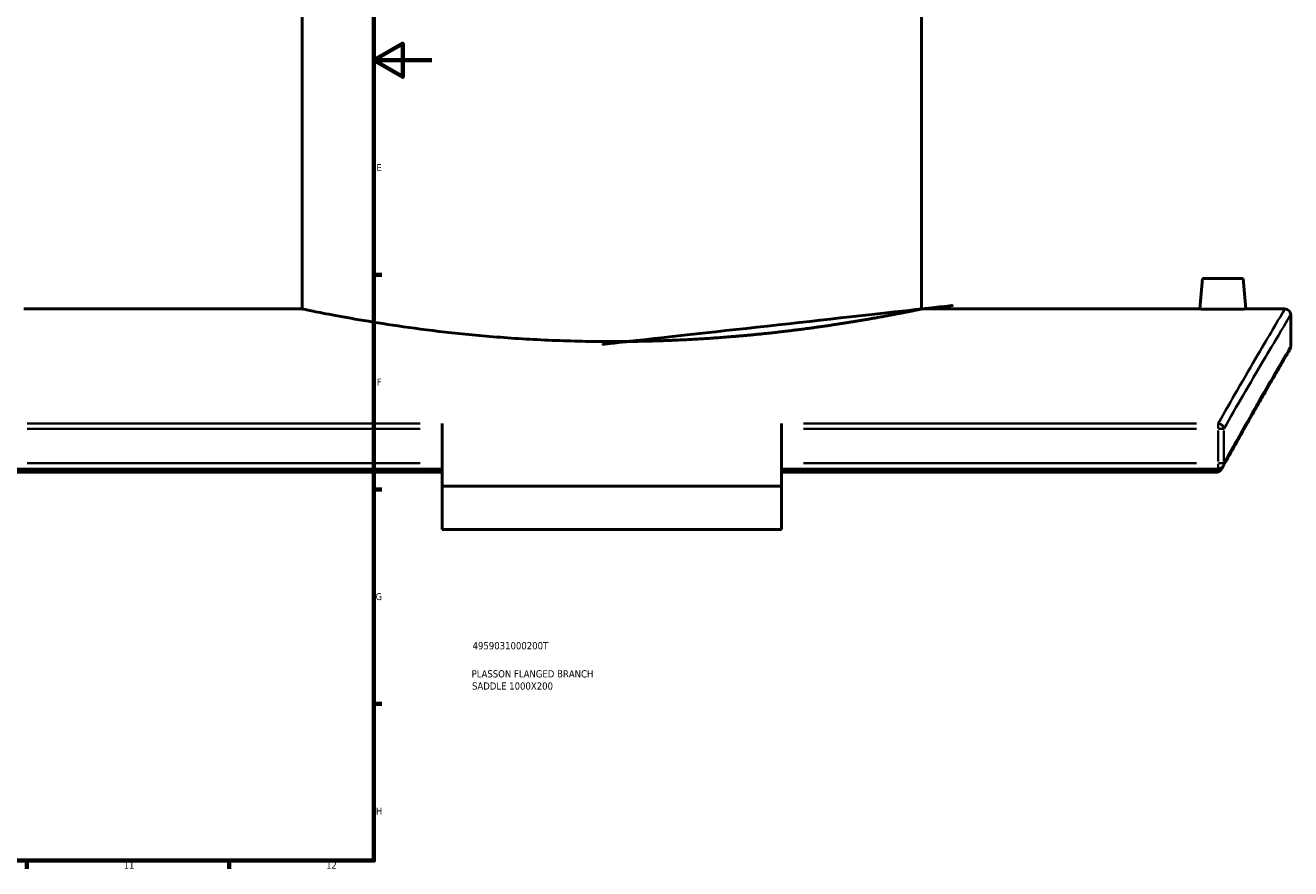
# Model space of a CAD drawing. Header units: millimetres. Extents: x -604 to 1143, y -304 to 894.
# Tile 6 of 10: x 700 to 1138, y 17 to 309. Entities that reach past the tile are written whole.
import ezdxf

# ---------------------------------------------------------------- set-up
doc = ezdxf.new("R2010")
doc.units = ezdxf.units.MM
for name, color, linetype, lineweight in [('Border (ANSI)', 7, 'Continuous', 70), ('Title (ISO)', 7, 'Continuous', 50), ('Visible (ANSI)', 7, 'Continuous', 50), ('Visible Narrow (ANSI)', 7, 'Continuous', 35)]:
    doc.layers.add(name, color=color, linetype=linetype, lineweight=lineweight)
doc.styles.add('Note Text (ANSI)', font='tahoma.ttf')
doc.styles.add('Note Text (ISO)', font='tahoma.ttf')

# ---------------------------------------------------------------- blocks, each defined once
blk = doc.blocks.new('Borders Default Border')
at = {"layer": 'Border (ANSI)'}
for p, q in [((820.9999847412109, 222.7499961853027), (823.7999725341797, 222.7499961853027)), ((820.9999847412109, 148.5000038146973), (823.7999725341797, 148.5000038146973)), ((820.9999847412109, 74.25000190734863), (823.7999725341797, 74.25000190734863)), ((700.8333587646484, 20), (700.8333587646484, 17.20000028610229)), ((770.9166717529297, 20), (770.9166717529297, 17.20000028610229))]:
    blk.add_line(p, q, dxfattribs=at)
at = {"layer": 'Border (ANSI)', "flags": 128}
for points in [[(20, 20), (20, 574.0000152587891), (820.9999847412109, 574.0000152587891), (820.9999847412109, 20), (20, 20)], [(840.9999847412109, 297.0000076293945), (820.9999847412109, 297.0000076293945), (830.9999847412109, 302.773494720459), (830.9999847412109, 291.2265014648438), (820.9999847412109, 297.0000076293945)]]:
    blk.add_lwpolyline(points, dxfattribs=at)
at = {"layer": 'Border (ANSI)', "color": 5, "true_color": 0x0000ff, "char_height": 2.39999994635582, "attachment_point": 7, "style": 'Note Text (ANSI)'}
for s, insert in [('E', (821.9142307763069, 258.6750000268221)), ('F', (821.9793846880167, 184.4250000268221)), ('G', (821.6038174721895, 110.1283225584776)), ('H', (821.7255759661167, 35.92500002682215)), ('11', (734.4330685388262, 17.20000005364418)), ('12', (804.5164018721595, 17.20000005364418))]:
    blk.add_mtext(s, dxfattribs=dict(at, insert=insert))
blk = doc.blocks.new('Title Blocks ISO')
at = {"layer": 'Title (ISO)', "color": 232, "true_color": 0xca0064, "style": 'Note Text (ISO)'}
for tag, p in [('PART_NUMBER_001', (34.15585882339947, 73.13494450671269)), ('DESCRIPTION_001', (33.83688029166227, 63.39776635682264)), ('DESCRIPTION_002', (33.96112475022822, 59.17905135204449))]:
    blk.add_attdef(tag, p, '', height=2.5, dxfattribs=at)

msp = doc.modelspace()

# ---------------------------------------------------------------- linework, layer by layer
at = {"layer": 'Visible (ANSI)'}
for p, q in [((796.1764273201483, 210.9293760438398), (796.1764273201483, 382.9293760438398)), ((1010.576427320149, 210.9293760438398), (1010.576427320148, 382.92937604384)), ((1107.876427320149, 221.5293760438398), (1106.949047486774, 210.9293760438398)), ((1121.876427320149, 221.5293760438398), (1107.876427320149, 221.5293760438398)), ((1121.876427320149, 221.5293760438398), (1122.803807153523, 210.9293760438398)), ((796.1764273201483, 210.9293760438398), (699.8038071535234, 210.9293760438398)), ((1106.949047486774, 210.9293760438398), (1010.576427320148, 210.9293760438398)), ((1136.376427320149, 210.9293760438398), (1122.803807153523, 210.9293760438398)), ((1138.376427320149, 197.9293760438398), (1138.376427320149, 208.9293760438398)), ((844.6264273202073, 171.2962922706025), (844.626427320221, 149.6469947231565)), ((962.126427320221, 149.6469947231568), (962.1264273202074, 171.2962922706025)), ((844.6264273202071, 155.5103304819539), (693.4561153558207, 155.5103304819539)), ((844.6264273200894, 154.4700803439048), (694.1244588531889, 154.4700803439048)), ((1113.296739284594, 155.5103304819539), (962.1264273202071, 155.5103304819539)), ((1112.62839578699, 154.4700803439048), (962.1264273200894, 154.4700803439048)), ((962.126427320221, 149.646994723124), (844.626427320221, 149.646994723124)), ((844.626427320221, 134.646994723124), (844.626427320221, 149.646994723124)), ((962.126427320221, 149.646994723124), (962.126427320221, 134.646994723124)), ((962.126427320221, 134.646994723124), (844.626427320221, 134.646994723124))]:
    msp.add_line(p, q, dxfattribs=at)
for centre, start, end in [((1136.376427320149, 208.9293760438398), 0, 90), ((1136.376427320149, 197.9293760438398), 329.5898441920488, 0), ((1113.296739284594, 157.510330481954), 270, 330.9853218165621)]:
    msp.add_arc(centre, 2, start, end, dxfattribs=at)
for points, knots in [([(903.3764273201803, 199.6487026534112), (896.6247841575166, 199.6487026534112), (889.6490788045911, 199.788118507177), (875.785684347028, 200.3562204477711), (868.8978486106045, 200.7844659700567), (855.6980518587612, 201.8573514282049), (849.3752001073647, 202.5017956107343), (837.6873232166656, 203.880694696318), (832.3225008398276, 204.6137348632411), (822.8269730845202, 206.0267529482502), (818.3685673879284, 206.7566472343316), (810.5040270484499, 208.1241119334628), (807.0973579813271, 208.7603430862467), (801.6210851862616, 209.8166118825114), (799.5471282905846, 210.2365873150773), (796.8244743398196, 210.7931472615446), (796.1764273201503, 210.9293760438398), (796.1764273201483, 210.9293760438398)], [0, 0, 0, 0, 2.025492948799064, 2.025492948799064, 4.050985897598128, 4.050985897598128, 6.076478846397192, 6.076478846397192, 8.101971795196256, 8.101971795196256, 10.12733114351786, 10.12733114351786, 12.15269049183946, 12.15269049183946, 14.17804984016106, 14.17804984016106, 16.20340918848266, 16.20340918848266, 16.20340918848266, 16.20340918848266]), ([(1010.576427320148, 210.9293760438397), (1010.576427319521, 210.9293760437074), (1009.928380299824, 210.7931472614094), (1007.205726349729, 210.2365873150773), (1005.131769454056, 209.8166118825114), (999.655496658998, 208.7603430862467), (996.248827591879, 208.1241119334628), (988.3842872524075, 206.7566472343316), (983.9258815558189, 206.0267529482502), (974.430353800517, 204.6137348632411), (969.0655314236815, 203.880694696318), (957.3776545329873, 202.5017956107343), (951.0548027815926, 201.8573514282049), (937.8550060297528, 200.7844659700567), (930.9671702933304, 200.3562204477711), (917.1037758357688, 199.788118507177), (910.1280704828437, 199.6487026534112), (903.3764273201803, 199.6487026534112)], [48.61022756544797, 48.61022756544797, 48.61022756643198, 48.61022756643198, 50.63558691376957, 50.63558691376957, 52.66094626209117, 52.66094626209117, 54.68630561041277, 54.68630561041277, 56.71166495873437, 56.71166495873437, 58.73715790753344, 58.73715790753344, 60.7626508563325, 60.7626508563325, 62.78814380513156, 62.78814380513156, 64.81363675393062, 64.81363675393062, 64.81363675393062, 64.81363675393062]), ([(1114.876427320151, 210.8682771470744), (1113.880618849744, 210.8682771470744), (1112.818524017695, 210.8714671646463), (1110.864974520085, 210.882995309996), (1109.973516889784, 210.891167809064), (1108.566143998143, 210.9065110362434), (1107.956360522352, 210.914676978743), (1107.147813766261, 210.9261918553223), (1106.949047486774, 210.9293760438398), (1106.949047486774, 210.9293760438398)], [2.389756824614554, 2.389756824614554, 2.389756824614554, 2.389756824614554, 2.688499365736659, 2.688499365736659, 2.987241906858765, 2.987241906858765, 3.285938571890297, 3.285938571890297, 3.584635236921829, 3.584635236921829, 3.584635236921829, 3.584635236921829]), ([(1122.803807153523, 210.9293760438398), (1122.803807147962, 210.9293760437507), (1122.605040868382, 210.9261918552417), (1121.796494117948, 210.914676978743), (1121.186710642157, 210.9065110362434), (1119.779337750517, 210.891167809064), (1118.887880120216, 210.882995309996), (1116.934330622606, 210.8714671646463), (1115.872235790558, 210.8682771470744), (1114.876427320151, 210.8682771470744)], [5.974392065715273, 5.974392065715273, 5.974392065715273, 5.974392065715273, 6.273088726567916, 6.273088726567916, 6.571785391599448, 6.571785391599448, 6.870527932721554, 6.870527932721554, 7.169270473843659, 7.169270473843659, 7.169270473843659, 7.169270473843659]), ([(1138.101275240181, 196.917002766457), (1138.101275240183, 196.917002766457), (1138.019799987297, 196.778225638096), (1137.69446977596, 196.2236371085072), (1137.450614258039, 195.8078244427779), (1136.802237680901, 194.7007318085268), (1136.397717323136, 194.0094523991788), (1135.43087042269, 192.3540575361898), (1134.868545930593, 191.3899446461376), (1133.590054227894, 189.1925320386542), (1132.873890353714, 187.9592368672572), (1131.292706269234, 185.2280199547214), (1130.427690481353, 183.7301045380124), (1128.554694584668, 180.4749544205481), (1127.546719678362, 178.7177274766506), (1125.394457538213, 174.9497959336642), (1124.250175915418, 172.9391000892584), (1121.832548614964, 168.6703572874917), (1120.559187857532, 166.4122825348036), (1117.891212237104, 161.6551631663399), (1116.49660814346, 159.15613551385), (1115.045730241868, 156.5402631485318)], [21.8919158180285, 21.8919158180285, 21.8919158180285, 21.8919158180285, 23.93710511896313, 23.93710511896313, 25.98229441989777, 25.98229441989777, 28.02748372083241, 28.02748372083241, 30.07267302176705, 30.07267302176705, 32.11786232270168, 32.11786232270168, 34.16305162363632, 34.16305162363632, 36.20824092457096, 36.20824092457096, 38.2534302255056, 38.2534302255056, 40.29861952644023, 40.29861952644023, 42.34380882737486, 42.34380882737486, 42.34380882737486, 42.34380882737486]), ([(1114.709036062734, 155.9328752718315), (1114.607793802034, 155.7501311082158), (1114.49167608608, 155.5720888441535), (1114.196413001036, 155.1981029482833), (1114.001114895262, 154.9988249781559), (1113.629775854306, 154.7348046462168), (1113.468957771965, 154.6460088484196), (1113.296739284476, 154.5857171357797)], [-0.2071439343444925, -0.2071439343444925, -0.2071439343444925, -0.2071439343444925, -0.139160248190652, -0.139160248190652, -0.05474017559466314, -0.05474017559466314, 0, 0, 0, 0])]:
    msp.add_open_spline(points, degree=3, knots=knots, dxfattribs=at)
for points in [[(1112.62839578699, 154.4700803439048), (1112.85619040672, 154.4700803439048), (1113.081792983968, 154.5104669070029), (1113.296739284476, 154.5857171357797)], [(1114.70900577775, 155.9328858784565), (1114.821579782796, 156.1360375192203), (1114.933821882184, 156.3384972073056), (1115.045730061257, 156.5402632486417)]]:
    msp.add_open_spline(points, degree=3, dxfattribs=at)
at = {"layer": 'Visible Narrow (ANSI)'}
for p, q in [((837.067911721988, 171.2962922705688), (701.0146309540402, 171.296292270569)), ((1105.738223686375, 171.296292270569), (969.6849429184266, 171.2962922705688)), ((1113.296739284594, 169.5677310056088), (1113.296739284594, 171.2478911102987)), ((701.0146309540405, 169.4502071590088), (837.0679117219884, 169.4502071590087)), ((969.684942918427, 169.4502071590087), (1105.738223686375, 169.4502071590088)), ((1113.296739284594, 168.8532133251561), (1113.296739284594, 158.1073243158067)), ((1115.207568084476, 169.4502071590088), (1113.430435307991, 169.4502071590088)), ((1115.242770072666, 158.1073243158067), (1115.242770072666, 168.8532133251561)), ((837.0679117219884, 157.5103304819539), (701.0146309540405, 157.5103304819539)), ((1105.738223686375, 157.510330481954), (969.684942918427, 157.5103304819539)), ((1113.296739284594, 155.5164958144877), (1113.296739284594, 157.3534122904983)), ((1113.430435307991, 157.510330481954), (1115.207568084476, 157.510330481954))]:
    msp.add_line(p, q, dxfattribs=at)
for centre, major_axis, ratio, start_param, end_param in [((1113.296739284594, 169.4502071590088), (-1.738308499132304, 0.9890821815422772), 0.9016939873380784, 3.778608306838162, 5.112330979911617), ((1113.296739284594, 157.510330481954), (1.748990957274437, -0.9700673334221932), 0.8983757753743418, 0.02765524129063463, 0.5254495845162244)]:
    msp.add_ellipse(centre, major_axis=major_axis, ratio=ratio, start_param=start_param, end_param=end_param, dxfattribs=at)
for points, knots in [([(1136.376427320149, 210.9293760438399), (1136.376427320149, 210.9293760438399), (1136.376427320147, 210.9293760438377), (1136.376427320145, 210.9293760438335), (1136.37642463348, 210.9293715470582), (1134.927513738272, 208.5148453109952), (1129.301505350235, 199.0131267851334), (1125.128658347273, 191.9318271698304), (1117.80612680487, 179.2165997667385), (1115.624611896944, 175.4034705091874), (1113.296739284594, 171.2962922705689)], [-25.64693629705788, -25.64693629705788, -25.64693629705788, -25.64693629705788, -25.64692826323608, -25.64692826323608, -25.64692826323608, -17.06612881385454, -17.06612881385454, -8.485334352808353, -8.485334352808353, -5.2196563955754, -5.2196563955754, -5.2196563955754, -5.2196563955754]), ([(1115.242770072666, 169.4502071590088), (1117.576086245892, 173.5414353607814), (1119.762702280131, 177.339756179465), (1127.102356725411, 190.0056040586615), (1131.284961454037, 197.0594034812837), (1136.924125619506, 206.5242221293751), (1138.376424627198, 208.9293715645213), (1138.376427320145, 208.9293760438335), (1138.376427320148, 208.9293760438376), (1138.376427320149, 208.9293760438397), (1138.376427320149, 208.9293760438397)], [5.219656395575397, 5.219656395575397, 5.219656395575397, 5.219656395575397, 8.485334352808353, 8.485334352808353, 17.06612881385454, 17.06612881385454, 25.64692826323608, 25.64692826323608, 25.64692826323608, 25.64693629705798, 25.64693629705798, 25.64693629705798, 25.64693629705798]), ([(1138.376427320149, 197.9293760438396), (1138.376427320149, 197.9293760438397), (1138.376427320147, 197.9293760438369), (1138.376427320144, 197.9293760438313), (1138.376424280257, 197.9293708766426), (1136.970011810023, 195.5495437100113), (1131.510354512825, 186.1822328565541), (1127.461117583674, 179.2003047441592), (1120.145419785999, 166.2823851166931), (1117.779671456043, 162.0735872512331), (1115.242770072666, 157.5103304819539)], [21.89191581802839, 21.89191581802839, 21.89191581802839, 21.89191581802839, 21.89192503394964, 21.89192503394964, 21.89192503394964, 30.33577568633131, 30.33577568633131, 38.77962131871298, 38.77962131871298, 42.34380882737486, 42.34380882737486, 42.34380882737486, 42.34380882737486])]:
    msp.add_open_spline(points, degree=3, knots=knots, dxfattribs=at)
msp.add_open_spline([(1113.207139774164, 155.5104471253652), (1113.015201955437, 155.1656835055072), (1112.822284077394, 154.8188919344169), (1112.62839578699, 154.4700803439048)], degree=3, dxfattribs=at)

# ---------------------------------------------------------------- block references
msp.add_blockref('Borders Default Border', (0, 0))
msp.add_blockref('Title Blocks ISO', (821, 20)).add_auto_attribs({'PART_NUMBER_001': '4959031000200T', 'DESCRIPTION_001': 'PLASSON FLANGED BRANCH', 'DESCRIPTION_002': 'SADDLE 1000X200'})

doc.saveas('drawing.dxf')
